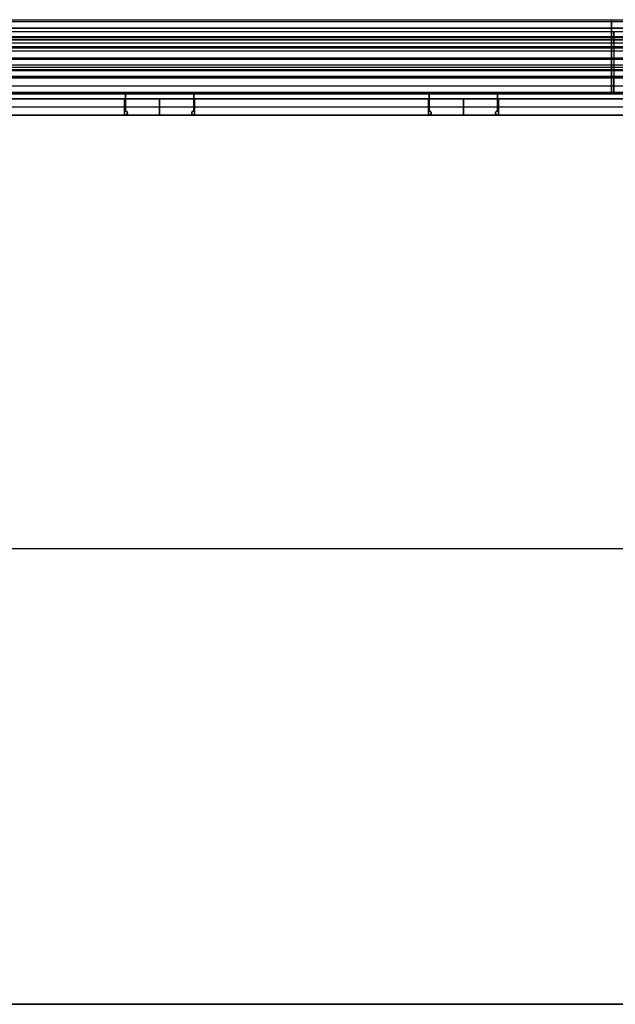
# Model space of a CAD drawing. Header units: millimetres. Extents: x -595 to 595, y -225 to 20.
# Tile 3 of 6: x -148 to 0, y -225 to 20. Entities that reach past the tile are written whole.
import ezdxf

# ---------------------------------------------------------------- set-up
doc = ezdxf.new("R2010")
doc.units = ezdxf.units.MM
doc.layers.add('Défaut', color=7, linetype='Continuous', true_color=0x000000)

# ---------------------------------------------------------------- blocks, each defined once
blk = doc.blocks.new('Base Piece')
at = {"layer": 'Défaut'}
for p, q in [((-276.85, 4, -2.75), (276.82, 4, -2.75)), ((-121.82, 4, -113.75), (-121.82, 0, -113.75)), ((-121.32, 4, -111), (-121.32, 0, -111)), ((-117.82, 0, -116), (-117.82, 4, -116)), ((-113.82, 0, -115.9), (-113.82, 4, -115.9)), ((-113.32, 0, -115.8), (-113.32, 4, -115.8)), ((-112.82, 4, -115.9), (-112.82, 0, -115.9)), ((-108.82, 0, -116), (-108.82, 4, -116)), ((-105.32, 4, -111), (-105.32, 0, -111)), ((-104.82, 0, -113.75), (-104.82, 4, -113.75)), ((-75.55, 0, -110.5), (-75.55, 4, -110.5)), ((-46.29, 4, -113.75), (-46.29, 0, -113.75)), ((-45.79, 4, -111), (-45.79, 0, -111)), ((-42.29, 0, -116), (-42.29, 4, -116)), ((-38.29, 0, -115.9), (-38.29, 4, -115.9)), ((-37.79, 0, -115.8), (-37.79, 4, -115.8)), ((-37.29, 4, -115.9), (-37.29, 0, -115.9)), ((-33.29, 0, -116), (-33.29, 4, -116)), ((-29.79, 4, -111), (-29.79, 0, -111)), ((-29.29, 0, -113.75), (-29.29, 4, -113.75)), ((-0.02, 0, -110.5), (-0.02, 4, -110.5)), ((-595, 2, 110.5), (595, 2, 110.5)), ((-276.85, 0, -2.75), (276.82, 0, -2.75)), ((-121.82, 2, -110.5), (-180.35, 2, -110.5)), ((-113.82, 2, -116), (-121.82, 2, -116)), ((-121.82, 2, -116), (-121.82, 2, -111.5)), ((-112.82, 2, -115.8), (-113.82, 2, -115.8)), ((-113.82, 2, -116), (-113.82, 2, -115.8)), ((-104.82, 2, -116), (-112.82, 2, -116)), ((-112.82, 2, -116), (-112.82, 2, -115.8)), ((-46.29, 2, -110.5), (-104.82, 2, -110.5)), ((-104.82, 2, -116), (-104.82, 2, -111.5)), ((-38.29, 2, -116), (-46.29, 2, -116)), ((-46.29, 2, -116), (-46.29, 2, -111.5)), ((-37.29, 2, -115.8), (-38.29, 2, -115.8)), ((-38.29, 2, -116), (-38.29, 2, -115.8)), ((-29.29, 2, -116), (-37.29, 2, -116)), ((-37.29, 2, -116), (-37.29, 2, -115.8)), ((29.24, 2, -110.5), (-29.29, 2, -110.5)), ((-29.29, 2, -116), (-29.29, 2, -111.5))]:
    blk.add_line(p, q, dxfattribs=at)
at = {"layer": 'Défaut', "extrusion": (0, -1, 0)}
for centre, start, end in [((-121.82, -111, -2), 270, 90), ((-104.82, -111, -2), 90, 270), ((-46.29, -111, -2), 270, 90), ((-29.29, -111, -2), 90, 270)]:
    blk.add_arc(centre, 0.5, start, end, dxfattribs=at)
at = {"layer": 'Défaut'}
for points in [[(595, 4, 110.5), (0, 4, 110.5), (-595, 4, 110.5)], [(-180.35, 4, -110.5), (-151.09, 4, -110.5), (-121.82, 4, -110.5)], [(-121.82, 0, -116), (-121.82, 2, -116), (-121.82, 4, -116)], [(-121.82, 4, -116), (-117.82, 4, -116), (-113.82, 4, -116)], [(-121.82, 0, -111.5), (-121.82, 2, -111.5), (-121.82, 4, -111.5)], [(-121.82, 4, -111.5), (-121.82, 4, -113.75), (-121.82, 4, -116)], [(-121.82, 4, -110.5), (-121.82, 2, -110.5), (-121.82, 0, -110.5)], [(-113.82, 0, -115.8), (-113.82, 2, -115.8), (-113.82, 4, -115.8)], [(-113.82, 4, -115.8), (-113.32, 4, -115.8), (-112.82, 4, -115.8)], [(-113.82, 0, -116), (-113.82, 2, -116), (-113.82, 4, -116)], [(-113.82, 4, -116), (-113.82, 4, -115.9), (-113.82, 4, -115.8)], [(-112.82, 0, -116), (-112.82, 2, -116), (-112.82, 4, -116)], [(-112.82, 4, -116), (-108.82, 4, -116), (-104.82, 4, -116)], [(-112.82, 0, -115.8), (-112.82, 2, -115.8), (-112.82, 4, -115.8)], [(-112.82, 4, -115.8), (-112.82, 4, -115.9), (-112.82, 4, -116)], [(-104.82, 0, -110.5), (-104.82, 2, -110.5), (-104.82, 4, -110.5)], [(-104.82, 4, -110.5), (-75.55, 4, -110.5), (-46.29, 4, -110.5)], [(-104.82, 4, -111.5), (-104.82, 2, -111.5), (-104.82, 0, -111.5)], [(-104.82, 0, -116), (-104.82, 2, -116), (-104.82, 4, -116)], [(-104.82, 4, -116), (-104.82, 4, -113.75), (-104.82, 4, -111.5)], [(-46.29, 0, -116), (-46.29, 2, -116), (-46.29, 4, -116)], [(-46.29, 4, -116), (-42.29, 4, -116), (-38.29, 4, -116)], [(-46.29, 0, -111.5), (-46.29, 2, -111.5), (-46.29, 4, -111.5)], [(-46.29, 4, -111.5), (-46.29, 4, -113.75), (-46.29, 4, -116)], [(-46.29, 4, -110.5), (-46.29, 2, -110.5), (-46.29, 0, -110.5)], [(-38.29, 0, -115.8), (-38.29, 2, -115.8), (-38.29, 4, -115.8)], [(-38.29, 4, -115.8), (-37.79, 4, -115.8), (-37.29, 4, -115.8)], [(-38.29, 0, -116), (-38.29, 2, -116), (-38.29, 4, -116)], [(-38.29, 4, -116), (-38.29, 4, -115.9), (-38.29, 4, -115.8)], [(-37.29, 0, -116), (-37.29, 2, -116), (-37.29, 4, -116)], [(-37.29, 4, -116), (-33.29, 4, -116), (-29.29, 4, -116)], [(-37.29, 0, -115.8), (-37.29, 2, -115.8), (-37.29, 4, -115.8)], [(-37.29, 4, -115.8), (-37.29, 4, -115.9), (-37.29, 4, -116)], [(-29.29, 0, -110.5), (-29.29, 2, -110.5), (-29.29, 4, -110.5)], [(-29.29, 4, -110.5), (-0.02, 4, -110.5), (29.24, 4, -110.5)], [(-29.29, 4, -111.5), (-29.29, 2, -111.5), (-29.29, 0, -111.5)], [(-29.29, 0, -116), (-29.29, 2, -116), (-29.29, 4, -116)], [(-29.29, 4, -116), (-29.29, 4, -113.75), (-29.29, 4, -111.5)], [(-595, 0, 110.5), (0, 0, 110.5), (595, 0, 110.5)], [(-121.82, 0, -110.5), (-151.09, 0, -110.5), (-180.35, 0, -110.5)], [(-113.82, 0, -116), (-117.82, 0, -116), (-121.82, 0, -116)], [(-121.82, 0, -116), (-121.82, 0, -113.75), (-121.82, 0, -111.5)], [(-112.82, 0, -115.8), (-113.32, 0, -115.8), (-113.82, 0, -115.8)], [(-113.82, 0, -115.8), (-113.82, 0, -115.9), (-113.82, 0, -116)], [(-104.82, 0, -116), (-108.82, 0, -116), (-112.82, 0, -116)], [(-112.82, 0, -116), (-112.82, 0, -115.9), (-112.82, 0, -115.8)], [(-46.29, 0, -110.5), (-75.55, 0, -110.5), (-104.82, 0, -110.5)], [(-104.82, 0, -111.5), (-104.82, 0, -113.75), (-104.82, 0, -116)], [(-38.29, 0, -116), (-42.29, 0, -116), (-46.29, 0, -116)], [(-46.29, 0, -116), (-46.29, 0, -113.75), (-46.29, 0, -111.5)], [(-37.29, 0, -115.8), (-37.79, 0, -115.8), (-38.29, 0, -115.8)], [(-38.29, 0, -115.8), (-38.29, 0, -115.9), (-38.29, 0, -116)], [(-29.29, 0, -116), (-33.29, 0, -116), (-37.29, 0, -116)], [(-37.29, 0, -116), (-37.29, 0, -115.9), (-37.29, 0, -115.8)], [(29.24, 0, -110.5), (-0.02, 0, -110.5), (-29.29, 0, -110.5)], [(-29.29, 0, -111.5), (-29.29, 0, -113.75), (-29.29, 0, -116)]]:
    blk.add_open_spline(points, degree=2, dxfattribs=at)
for points in [[(-121.82, 4, -111.5), (-121.32, 4, -111.5), (-121.32, 4, -111), (-121.32, 4, -110.5), (-121.82, 4, -110.5)], [(-104.82, 4, -110.5), (-105.32, 4, -110.5), (-105.32, 4, -111), (-105.32, 4, -111.5), (-104.82, 4, -111.5)], [(-46.29, 4, -111.5), (-45.79, 4, -111.5), (-45.79, 4, -111), (-45.79, 4, -110.5), (-46.29, 4, -110.5)], [(-29.29, 4, -110.5), (-29.79, 4, -110.5), (-29.79, 4, -111), (-29.79, 4, -111.5), (-29.29, 4, -111.5)], [(-121.82, 0, -110.5), (-121.32, 0, -110.5), (-121.32, 0, -111), (-121.32, 0, -111.5), (-121.82, 0, -111.5)], [(-104.82, 0, -111.5), (-105.32, 0, -111.5), (-105.32, 0, -111), (-105.32, 0, -110.5), (-104.82, 0, -110.5)], [(-46.29, 0, -110.5), (-45.79, 0, -110.5), (-45.79, 0, -111), (-45.79, 0, -111.5), (-46.29, 0, -111.5)], [(-29.29, 0, -111.5), (-29.79, 0, -111.5), (-29.79, 0, -111), (-29.79, 0, -110.5), (-29.29, 0, -110.5)]]:
    blk.add_rational_spline(points, [1, 0.707106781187, 1, 0.707106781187, 1], degree=2, knots=[-2, -2, -2, -1, -1, 0, 0, 0], dxfattribs=at)
blk = doc.blocks.new('Back Piece')
at = {"layer": 'Défaut'}
for p, q in [((-595, 103.25, 2), (595, 103.25, 2)), ((-595, 0, 4), (595, 0, 4)), ((595, 0), (-595, 0)), ((-122, -72.75, 2), (-104.6, -72.75, 2)), ((-122, -76.75, 2), (-122, -72.75, 2)), ((-113.3, -72.75, 4), (-113.3, -72.75)), ((-104.6, -72.75, 2), (-104.6, -76.75, 2)), ((-46.46, -72.75, 2), (-29.06, -72.75, 2)), ((-46.46, -76.75, 2), (-46.46, -72.75, 2)), ((-37.76, -72.75, 4), (-37.76, -72.75)), ((-29.06, -72.75, 2), (-29.06, -76.75, 2)), ((-122, -74.75), (-122, -74.75, 4)), ((-104.6, -74.75), (-104.6, -74.75, 4)), ((-46.46, -74.75), (-46.46, -74.75, 4)), ((-29.06, -74.75), (-29.06, -74.75, 4)), ((-122, -76.75, 2), (-104.6, -76.75, 2)), ((-113.3, -76.75), (-113.3, -76.75, 4)), ((-46.46, -76.75, 2), (-29.06, -76.75, 2)), ((-37.76, -76.75), (-37.76, -76.75, 4)), ((-595, -103.25, 2), (595, -103.25, 2))]:
    blk.add_line(p, q, dxfattribs=at)
for points in [[(-595, 103.25, 4), (0, 103.25, 4), (595, 103.25, 4)], [(595, 103.25), (0, 103.25), (-595, 103.25)], [(-122, -76.75, 4), (-122, -74.75, 4), (-122, -72.75, 4)], [(-122, -72.75, 4), (-113.3, -72.75, 4), (-104.6, -72.75, 4)], [(-122, -72.75), (-122, -74.75), (-122, -76.75)], [(-104.6, -72.75), (-113.3, -72.75), (-122, -72.75)], [(-122, -72.75, 4), (-122, -72.75, 2), (-122, -72.75)], [(-104.6, -72.75, 4), (-104.6, -74.75, 4), (-104.6, -76.75, 4)], [(-104.6, -76.75), (-104.6, -74.75), (-104.6, -72.75)], [(-104.6, -72.75, 4), (-104.6, -72.75, 2), (-104.6, -72.75)], [(-46.46, -76.75, 4), (-46.46, -74.75, 4), (-46.46, -72.75, 4)], [(-46.46, -72.75, 4), (-37.76, -72.75, 4), (-29.06, -72.75, 4)], [(-46.46, -72.75), (-46.46, -74.75), (-46.46, -76.75)], [(-29.06, -72.75), (-37.76, -72.75), (-46.46, -72.75)], [(-46.46, -72.75, 4), (-46.46, -72.75, 2), (-46.46, -72.75)], [(-29.06, -72.75, 4), (-29.06, -74.75, 4), (-29.06, -76.75, 4)], [(-29.06, -76.75), (-29.06, -74.75), (-29.06, -72.75)], [(-29.06, -72.75, 4), (-29.06, -72.75, 2), (-29.06, -72.75)], [(-104.6, -76.75, 4), (-113.3, -76.75, 4), (-122, -76.75, 4)], [(-122, -76.75), (-113.3, -76.75), (-104.6, -76.75)], [(-122, -76.75, 4), (-122, -76.75, 2), (-122, -76.75)], [(-104.6, -76.75), (-104.6, -76.75, 2), (-104.6, -76.75, 4)], [(-29.06, -76.75, 4), (-37.76, -76.75, 4), (-46.46, -76.75, 4)], [(-46.46, -76.75), (-37.76, -76.75), (-29.06, -76.75)], [(-46.46, -76.75, 4), (-46.46, -76.75, 2), (-46.46, -76.75)], [(-29.06, -76.75), (-29.06, -76.75, 2), (-29.06, -76.75, 4)], [(595, -103.25, 4), (0, -103.25, 4), (-595, -103.25, 4)], [(-595, -103.25), (0, -103.25), (595, -103.25)]]:
    blk.add_open_spline(points, degree=2, dxfattribs=at)

msp = doc.modelspace()

# ---------------------------------------------------------------- linework, layer by layer
at = {"layer": 'Défaut'}
for p, q in [((-295.38, 15.25, 158.32), (294.62, 15.25, 158.32)), ((-0.38, 16.66, 159.73), (-0.38, 12.66, 163.73)), ((-0.38, 13.83, 156.91), (-0.38, 16.66, 159.73)), ((-295.38, 14.66, 161.73), (294.62, 14.66, 161.73)), ((-0.38, 13.83, 156.91), (-0.38, 9.84, 160.9)), ((294.62, 11.84, 158.9), (-295.38, 11.84, 158.9)), ((-295.38, 7.86, 165.81), (294.62, 7.86, 165.81)), ((-295.38, 7.86, 161.81), (294.62, 7.86, 161.81)), ((294.62, 5.26, 98.01), (-295.38, 5.26, 98.01)), ((-0.38, 1.26, 36.81), (-0.38, 5.26, 36.81)), ((-0.38, 5.26, 36.81), (-0.38, 5.26, 159.21)), ((-295.38, 3.26, 36.81), (294.62, 3.26, 36.81)), ((-295.38, 1.26, 98.01), (294.62, 1.26, 98.01)), ((-295.38, 1.26, 159.22), (294.62, 1.26, 159.22)), ((-0.38, 1.26, 36.81), (-0.38, 1.26, 159.21))]:
    msp.add_line(p, q, dxfattribs=at)
at = {"layer": 'Défaut', "extrusion": (1, 0, 0)}
for centre, radius, start, end in [((7.86, 159.22, -0.38), 6.6, 43.2325, 180.0237), ((7.86, 159.21, -0.38), 2.6, 40.5966, 180)]:
    msp.add_arc(centre, radius, start, end, dxfattribs=at)
at = {"layer": 'Défaut'}
for points in [[(-295.99, 19.68, 38.42), (-0.99, 19.68, 38.42), (294.01, 19.68, 38.42)], [(-295.99, 19.68, 148.02), (-0.99, 19.68, 148.02), (294.01, 19.68, 148.02)], [(-295.99, 19.68, 93.22), (-0.99, 19.68, 93.22), (294.01, 19.68, 93.22)], [(-0.99, 19.68, 38.42), (-0.99, 19.68, 93.22), (-0.99, 19.68, 148.02)], [(-295.99, 19.24, 150.61), (-0.99, 19.24, 150.61), (294.01, 19.24, 150.61)], [(-295.99, 17.71, 33.69), (-0.99, 17.71, 33.69), (294.01, 17.71, 33.69)], [(-295.99, 17.61, 152.67), (-0.99, 17.61, 152.67), (294.01, 17.61, 152.67)], [(-0.99, 17.61, 152.67), (-0.99, 13.06, 157.23), (-0.99, 8.51, 161.79)], [(-295.99, 15.55, 148.02), (-0.99, 15.55, 148.02), (294.01, 15.55, 148.02)], [(-295.99, 15.55, 38.42), (-0.99, 15.55, 38.42), (294.01, 15.55, 38.42)], [(-295.99, 15.55, 93.22), (-0.99, 15.55, 93.22), (294.01, 15.55, 93.22)], [(-295.99, 15.35, 149.01), (-0.99, 15.35, 149.01), (294.01, 15.35, 149.01)], [(-295.99, 14.79, 149.86), (-0.99, 14.79, 149.86), (294.01, 14.79, 149.86)], [(-295.99, 14.79, 36.58), (-0.99, 14.79, 36.58), (294.01, 14.79, 36.58)], [(294.62, 16.66, 159.73), (-0.38, 16.66, 159.73), (-295.38, 16.66, 159.73)], [(-0.99, 15.55, 148.02), (-0.99, 15.55, 93.22), (-0.99, 15.55, 38.42)], [(-0.99, 5.68, 158.97), (-0.99, 10.24, 154.41), (-0.99, 14.79, 149.86)], [(-295.99, 13.06, 157.23), (-0.99, 13.06, 157.23), (294.01, 13.06, 157.23)], [(-295.99, 12.95, 35.82), (-0.99, 12.95, 35.82), (294.01, 12.95, 35.82)], [(-295.99, 12.95, 31.82), (-0.99, 12.95, 31.82), (294.01, 12.95, 31.82)], [(294.62, 13.83, 156.91), (-0.38, 13.83, 156.91), (-295.38, 13.83, 156.91)], [(294.62, 12.66, 163.73), (-0.38, 12.66, 163.73), (-295.38, 12.66, 163.73)], [(-0.99, 12.95, 35.82), (-0.99, 7.31, 35.82), (-0.99, 1.68, 35.82)], [(-0.99, 1.68, 31.82), (-0.99, 7.31, 31.82), (-0.99, 12.95, 31.82)], [(-295.99, 10.24, 154.41), (-0.99, 10.24, 154.41), (294.01, 10.24, 154.41)], [(294.62, 9.84, 160.9), (-0.38, 9.84, 160.9), (-295.38, 9.84, 160.9)], [(-295.99, 8.51, 161.79), (-0.99, 8.51, 161.79), (294.01, 8.51, 161.79)], [(-0.99, 8.51, 161.79), (-0.99, 7.1, 160.38), (-0.99, 5.68, 158.97)], [(-295.99, 7.31, 35.82), (-0.99, 7.31, 35.82), (294.01, 7.31, 35.82)], [(-295.99, 7.31, 31.82), (-0.99, 7.31, 31.82), (294.01, 7.31, 31.82)], [(-295.99, 7.1, 160.38), (-0.99, 7.1, 160.38), (294.01, 7.1, 160.38)], [(-295.99, 5.68, 158.97), (-0.99, 5.68, 158.97), (294.01, 5.68, 158.97)], [(-295.38, 5.26, 36.81), (-0.38, 5.26, 36.81), (294.62, 5.26, 36.81)], [(-295.38, 5.26, 159.21), (-0.38, 5.26, 159.21), (294.62, 5.26, 159.21)], [(-295.99, 1.68, 35.82), (-0.99, 1.68, 35.82), (294.01, 1.68, 35.82)], [(-295.99, 1.68, 31.82), (-0.99, 1.68, 31.82), (294.01, 1.68, 31.82)], [(-295.99, 1.68, 33.82), (-0.99, 1.68, 33.82), (294.01, 1.68, 33.82)], [(294.62, 1.26, 36.81), (-0.38, 1.26, 36.81), (-295.38, 1.26, 36.81)], [(294.62, 1.26, 159.21), (-0.38, 1.26, 159.21), (-295.38, 1.26, 159.21)], [(-0.99, 1.68, 35.82), (-0.99, 1.68, 33.82), (-0.99, 1.68, 31.82)]]:
    msp.add_open_spline(points, degree=2, dxfattribs=at)
for points, weights in [([(-0.99, 19.68, 148.02), (-0.99, 19.92, 150.91), (-0.99, 17.61, 152.67)], [1, 0.876151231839, 1]), ([(-0.99, 14.79, 149.86), (-0.99, 15.55, 149.09), (-0.99, 15.55, 148.02)], [1, 0.923879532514, 1]), ([(-0.99, 15.55, 38.42), (-0.99, 15.55, 35.82), (-0.99, 12.95, 35.82)], [1, 0.707106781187, 1])]:
    msp.add_rational_spline(points, weights, degree=2, dxfattribs=at)
msp.add_rational_spline([(-0.99, 12.95, 31.82), (-0.99, 15.73, 31.74), (-0.99, 17.71, 33.69), (-0.99, 19.7, 35.64), (-0.99, 19.68, 38.42)], [1, 0.920598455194, 1, 0.920598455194, 1], degree=2, knots=[315.058335, 315.058335, 315.058335, 320.619356, 320.619356, 326.180377, 326.180377, 326.180377], dxfattribs=at)

# ---------------------------------------------------------------- block references
at = {"layer": 'Défaut', "extrusion": (0, -1, -1.66536e-16)}
for name, p in [('Base Piece', (0, 26.5, 114.5)), ('Base Piece', (0, 26.5, 114.5)), ('Back Piece', (0, 103.25))]:
    msp.add_blockref(name, p, dxfattribs=at)

doc.saveas('drawing.dxf')
